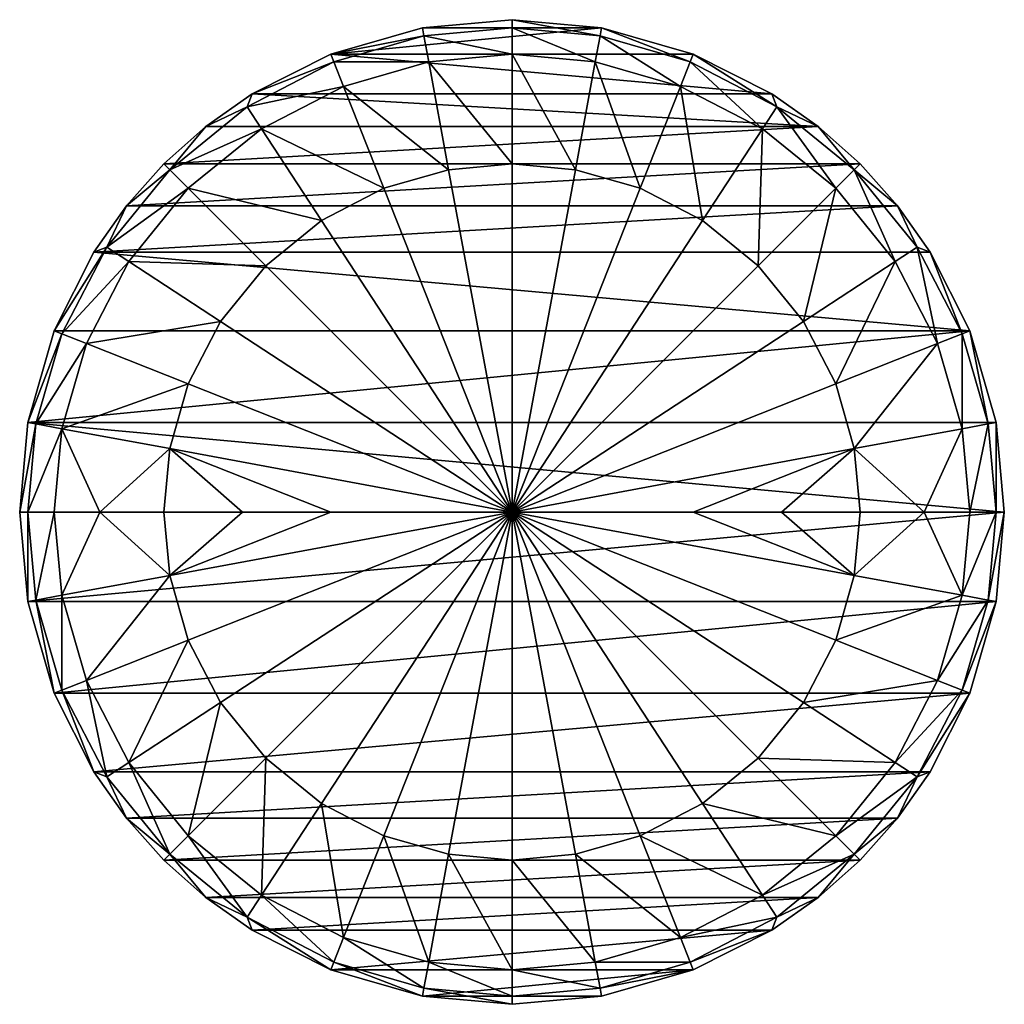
# Model space of a CAD drawing. Header units: metres. Extents: x 97 to 275, y 310 to 390.
# Tile 4 of 4: x 205 to 275, y 315 to 385. Entities that reach past the tile are written whole.
import ezdxf

# ---------------------------------------------------------------- set-up
doc = ezdxf.new("R2010")
doc.units = ezdxf.units.M

msp = doc.modelspace()

# ---------------------------------------------------------------- linework, layer by layer
at = {"layer": 'None0'}
for points in [[(240, 385.399994, -457.200012), (233.558304, 384.80896, -457.200012), (240, 384.809021, -456.845184)], [(233.558304, 384.80896, -457.200012), (240, 385.399994, -457.200012), (246.441696, 384.80896, -457.200012)], [(246.441696, 384.80896, -457.200012), (240, 385.399994, -457.200012), (246.333954, 384.227875, -456.845184)], [(246.333954, 384.227875, -456.845184), (240, 385.399994, -457.200012), (240, 384.809021, -456.845184)], [(233.558304, 384.80896, -457.200012), (226.969742, 382.914612, -457.200012), (233.666046, 384.227875, -456.845184)], [(226.969742, 382.914612, -457.200012), (246.441696, 384.80896, -457.200012), (253.030258, 382.914612, -457.200012)], [(226.969742, 382.914612, -457.200012), (233.558304, 384.80896, -457.200012), (246.441696, 384.80896, -457.200012)], [(240, 384.809021, -456.845184), (233.558304, 384.80896, -457.200012), (233.666046, 384.227875, -456.845184)], [(233.666046, 384.227875, -456.845184), (240, 382.91452, -456.482208), (240, 384.809021, -456.845184)], [(240, 382.91452, -456.482208), (245.989227, 382.365021, -456.482208), (240, 384.809021, -456.845184)], [(240, 384.809021, -456.845184), (245.989227, 382.365021, -456.482208), (246.333954, 384.227875, -456.845184)], [(252.813019, 382.365021, -456.845184), (246.441696, 384.80896, -457.200012), (246.333954, 384.227875, -456.845184)], [(253.030258, 382.914612, -457.200012), (246.441696, 384.80896, -457.200012), (252.813019, 382.365021, -456.845184)], [(233.666046, 384.227875, -456.845184), (226.969742, 382.914612, -457.200012), (227.186981, 382.365021, -456.845184)], [(234.010773, 382.365021, -456.482208), (233.666046, 384.227875, -456.845184), (227.186981, 382.365021, -456.845184)], [(240, 382.91452, -456.482208), (233.666046, 384.227875, -456.845184), (234.010773, 382.365021, -456.482208)], [(245.989227, 382.365021, -456.482208), (252.115662, 380.603516, -456.482208), (246.333954, 384.227875, -456.845184)], [(252.115662, 380.603516, -456.482208), (252.813019, 382.365021, -456.845184), (246.333954, 384.227875, -456.845184)], [(227.186981, 382.365021, -456.845184), (221.3125, 380.065552, -457.200012), (220.952164, 379.134979, -456.845184)], [(227.884338, 380.603516, -456.482208), (227.186981, 382.365021, -456.845184), (220.952164, 379.134979, -456.845184)], [(226.969742, 382.914612, -457.200012), (221.3125, 380.065552, -457.200012), (227.186981, 382.365021, -456.845184)], [(221.3125, 380.065552, -457.200012), (226.969742, 382.914612, -457.200012), (258.6875, 380.065552, -457.200012)], [(258.6875, 380.065552, -457.200012), (226.969742, 382.914612, -457.200012), (253.030258, 382.914612, -457.200012)], [(234.010773, 382.365021, -456.482208), (227.186981, 382.365021, -456.845184), (227.884338, 380.603516, -456.482208)], [(235.445175, 374.613678, -455.821136), (234.010773, 382.365021, -456.482208), (227.884338, 380.603516, -456.482208)], [(240, 375.031586, -455.821136), (240, 382.91452, -456.482208), (234.010773, 382.365021, -456.482208)], [(240, 375.031586, -455.821136), (234.010773, 382.365021, -456.482208), (235.445175, 374.613678, -455.821136)], [(244.554825, 374.613678, -455.821136), (240, 382.91452, -456.482208), (240, 375.031586, -455.821136)], [(245.989227, 382.365021, -456.482208), (240, 382.91452, -456.482208), (244.554825, 374.613678, -455.821136)], [(249.213989, 373.274078, -455.821136), (245.989227, 382.365021, -456.482208), (244.554825, 374.613678, -455.821136)], [(252.115662, 380.603516, -456.482208), (245.989227, 382.365021, -456.482208), (249.213989, 373.274078, -455.821136)], [(258.011139, 377.549286, -456.482208), (252.813019, 382.365021, -456.845184), (252.115662, 380.603516, -456.482208)], [(259.047821, 379.134979, -456.845184), (253.030258, 382.914612, -457.200012), (252.813019, 382.365021, -456.845184)], [(258.011139, 377.549286, -456.482208), (259.047821, 379.134979, -456.845184), (252.813019, 382.365021, -456.845184)], [(259.047821, 379.134979, -456.845184), (258.6875, 380.065552, -457.200012), (253.030258, 382.914612, -457.200012)], [(221.988861, 377.549286, -456.482208), (227.884338, 380.603516, -456.482208), (220.952164, 379.134979, -456.845184)], [(227.884338, 380.603516, -456.482208), (221.988861, 377.549286, -456.482208), (230.786011, 373.274078, -455.821136)], [(235.445175, 374.613678, -455.821136), (227.884338, 380.603516, -456.482208), (230.786011, 373.274078, -455.821136)], [(253.697525, 370.951324, -455.821136), (252.115662, 380.603516, -456.482208), (249.213989, 373.274078, -455.821136)], [(253.697525, 370.951324, -455.821136), (258.011139, 377.549286, -456.482208), (252.115662, 380.603516, -456.482208)], [(221.3125, 380.065552, -457.200012), (217.996033, 377.730591, -457.200012), (220.952164, 379.134979, -456.845184)], [(262.003967, 377.730591, -457.200012), (217.996033, 377.730591, -457.200012), (221.3125, 380.065552, -457.200012)], [(262.003967, 377.730591, -457.200012), (221.3125, 380.065552, -457.200012), (258.6875, 380.065552, -457.200012)], [(262.003967, 377.730591, -457.200012), (258.6875, 380.065552, -457.200012), (259.047821, 379.134979, -456.845184)], [(220.952164, 379.134979, -456.845184), (217.996033, 377.730591, -457.200012), (215.386307, 374.613678, -456.845184)], [(220.952164, 379.134979, -456.845184), (215.386307, 374.613678, -456.845184), (221.988861, 377.549286, -456.482208)], [(263.274078, 373.274078, -456.482208), (259.047821, 379.134979, -456.845184), (258.011139, 377.549286, -456.482208)], [(264.613678, 374.613678, -456.845184), (262.003967, 377.730591, -457.200012), (259.047821, 379.134979, -456.845184)], [(263.274078, 373.274078, -456.482208), (264.613678, 374.613678, -456.845184), (259.047821, 379.134979, -456.845184)], [(217.996033, 377.730591, -457.200012), (214.968414, 375.031586, -457.200012), (215.386307, 374.613678, -456.845184)], [(265.031586, 375.031586, -457.200012), (214.968414, 375.031586, -457.200012), (262.003967, 377.730591, -457.200012)], [(214.968414, 375.031586, -457.200012), (217.996033, 377.730591, -457.200012), (262.003967, 377.730591, -457.200012)], [(215.386307, 374.613678, -456.845184), (216.725937, 373.274078, -456.482208), (221.988861, 377.549286, -456.482208)], [(221.988861, 377.549286, -456.482208), (216.725937, 373.274078, -456.482208), (226.302475, 370.951324, -455.821136)], [(230.786011, 373.274078, -455.821136), (221.988861, 377.549286, -456.482208), (226.302475, 370.951324, -455.821136)], [(257.700012, 367.700012, -455.821136), (258.011139, 377.549286, -456.482208), (253.697525, 370.951324, -455.821136)], [(257.700012, 367.700012, -455.821136), (263.274078, 373.274078, -456.482208), (258.011139, 377.549286, -456.482208)], [(265.031586, 375.031586, -457.200012), (262.003967, 377.730591, -457.200012), (264.613678, 374.613678, -456.845184)], [(215.386307, 374.613678, -456.845184), (212.269424, 372.003967, -457.200012), (210.865021, 369.047821, -456.845184)], [(216.725937, 373.274078, -456.482208), (215.386307, 374.613678, -456.845184), (210.865021, 369.047821, -456.845184)], [(215.386307, 374.613678, -456.845184), (214.968414, 375.031586, -457.200012), (212.269424, 372.003967, -457.200012)], [(267.730591, 372.003967, -457.200012), (212.269424, 372.003967, -457.200012), (265.031586, 375.031586, -457.200012)], [(212.269424, 372.003967, -457.200012), (214.968414, 375.031586, -457.200012), (265.031586, 375.031586, -457.200012)], [(240, 350, -455.25), (235.445175, 374.613678, -455.821136), (230.786011, 373.274078, -455.821136)], [(240, 350, -455.25), (240, 375.031586, -455.821136), (235.445175, 374.613678, -455.821136)], [(240, 350, -455.25), (244.554825, 374.613678, -455.821136), (240, 375.031586, -455.821136)], [(244.554825, 374.613678, -455.821136), (240, 350, -455.25), (249.213989, 373.274078, -455.821136)], [(264.613678, 374.613678, -456.845184), (263.274078, 373.274078, -456.482208), (267.549286, 368.011139, -456.482208)], [(267.730591, 372.003967, -457.200012), (265.031586, 375.031586, -457.200012), (264.613678, 374.613678, -456.845184)], [(267.730591, 372.003967, -457.200012), (264.613678, 374.613678, -456.845184), (269.134979, 369.047821, -456.845184)], [(269.134979, 369.047821, -456.845184), (264.613678, 374.613678, -456.845184), (267.549286, 368.011139, -456.482208)], [(212.450699, 368.011139, -456.482208), (216.725937, 373.274078, -456.482208), (210.865021, 369.047821, -456.845184)], [(216.725937, 373.274078, -456.482208), (212.450699, 368.011139, -456.482208), (222.300003, 367.700012, -455.821136)], [(226.302475, 370.951324, -455.821136), (216.725937, 373.274078, -456.482208), (222.300003, 367.700012, -455.821136)], [(226.302475, 370.951324, -455.821136), (240, 350, -455.25), (230.786011, 373.274078, -455.821136)], [(253.697525, 370.951324, -455.821136), (249.213989, 373.274078, -455.821136), (240, 350, -455.25)], [(263.274078, 373.274078, -456.482208), (257.700012, 367.700012, -455.821136), (260.951324, 363.69751, -455.821136)], [(267.549286, 368.011139, -456.482208), (263.274078, 373.274078, -456.482208), (260.951324, 363.69751, -455.821136)], [(212.269424, 372.003967, -457.200012), (209.934448, 368.6875, -457.200012), (210.865021, 369.047821, -456.845184)], [(270.065552, 368.6875, -457.200012), (209.934448, 368.6875, -457.200012), (267.730591, 372.003967, -457.200012)], [(209.934448, 368.6875, -457.200012), (212.269424, 372.003967, -457.200012), (267.730591, 372.003967, -457.200012)], [(270.065552, 368.6875, -457.200012), (267.730591, 372.003967, -457.200012), (269.134979, 369.047821, -456.845184)], [(226.302475, 370.951324, -455.821136), (222.300003, 367.700012, -455.821136), (240, 350, -455.25)], [(240, 350, -455.25), (257.700012, 367.700012, -455.821136), (253.697525, 370.951324, -455.821136)], [(210.865021, 369.047821, -456.845184), (209.934448, 368.6875, -457.200012), (207.085373, 363.030273, -457.200012)], [(210.865021, 369.047821, -456.845184), (207.085373, 363.030273, -457.200012), (207.634995, 362.813019, -456.845184)], [(212.450699, 368.011139, -456.482208), (210.865021, 369.047821, -456.845184), (207.634995, 362.813019, -456.845184)], [(269.134979, 369.047821, -456.845184), (267.549286, 368.011139, -456.482208), (270.603516, 362.115662, -456.482208)], [(270.065552, 368.6875, -457.200012), (269.134979, 369.047821, -456.845184), (272.365021, 362.813019, -456.845184)], [(272.365021, 362.813019, -456.845184), (269.134979, 369.047821, -456.845184), (270.603516, 362.115662, -456.482208)], [(207.085373, 363.030273, -457.200012), (209.934448, 368.6875, -457.200012), (272.914612, 363.030273, -457.200012)], [(209.934448, 368.6875, -457.200012), (270.065552, 368.6875, -457.200012), (272.914612, 363.030273, -457.200012)], [(272.914612, 363.030273, -457.200012), (270.065552, 368.6875, -457.200012), (272.365021, 362.813019, -456.845184)], [(212.450699, 368.011139, -456.482208), (207.634995, 362.813019, -456.845184), (209.396484, 362.115662, -456.482208)], [(219.048676, 363.69751, -455.821136), (212.450699, 368.011139, -456.482208), (209.396484, 362.115662, -456.482208)], [(222.300003, 367.700012, -455.821136), (212.450699, 368.011139, -456.482208), (219.048676, 363.69751, -455.821136)], [(240, 350, -455.25), (222.300003, 367.700012, -455.821136), (219.048676, 363.69751, -455.821136)], [(260.951324, 363.69751, -455.821136), (257.700012, 367.700012, -455.821136), (240, 350, -455.25)], [(267.549286, 368.011139, -456.482208), (260.951324, 363.69751, -455.821136), (263.274078, 359.213989, -455.821136)], [(270.603516, 362.115662, -456.482208), (267.549286, 368.011139, -456.482208), (263.274078, 359.213989, -455.821136)], [(219.048676, 363.69751, -455.821136), (209.396484, 362.115662, -456.482208), (216.725937, 359.213989, -455.821136)], [(219.048676, 363.69751, -455.821136), (216.725937, 359.213989, -455.821136), (240, 350, -455.25)], [(263.274078, 359.213989, -455.821136), (260.951324, 363.69751, -455.821136), (240, 350, -455.25)], [(207.085373, 363.030273, -457.200012), (205.191025, 356.441711, -457.200012), (207.634995, 362.813019, -456.845184)], [(207.085373, 363.030273, -457.200012), (272.914612, 363.030273, -457.200012), (205.191025, 356.441711, -457.200012)], [(272.914612, 363.030273, -457.200012), (274.80896, 356.441711, -457.200012), (205.191025, 356.441711, -457.200012)], [(207.634995, 362.813019, -456.845184), (205.191025, 356.441711, -457.200012), (205.77211, 356.333954, -456.845184)], [(209.396484, 362.115662, -456.482208), (207.634995, 362.813019, -456.845184), (205.77211, 356.333954, -456.845184)], [(272.365021, 362.813019, -456.845184), (270.603516, 362.115662, -456.482208), (272.365021, 355.989227, -456.482208)], [(272.914612, 363.030273, -457.200012), (272.365021, 362.813019, -456.845184), (274.227875, 356.333954, -456.845184)], [(274.227875, 356.333954, -456.845184), (272.365021, 362.813019, -456.845184), (272.365021, 355.989227, -456.482208)], [(274.80896, 356.441711, -457.200012), (272.914612, 363.030273, -457.200012), (274.227875, 356.333954, -456.845184)], [(207.634995, 355.989227, -456.482208), (209.396484, 362.115662, -456.482208), (205.77211, 356.333954, -456.845184)], [(209.396484, 362.115662, -456.482208), (207.634995, 355.989227, -456.482208), (216.725937, 359.213989, -455.821136)], [(270.603516, 362.115662, -456.482208), (263.274078, 359.213989, -455.821136), (264.613678, 354.55481, -455.821136)], [(272.365021, 355.989227, -456.482208), (270.603516, 362.115662, -456.482208), (264.613678, 354.55481, -455.821136)], [(216.725937, 359.213989, -455.821136), (207.634995, 355.989227, -456.482208), (215.386307, 354.55481, -455.821136)], [(215.386307, 354.55481, -455.821136), (240, 350, -455.25), (216.725937, 359.213989, -455.821136)], [(264.613678, 354.55481, -455.821136), (263.274078, 359.213989, -455.821136), (240, 350, -455.25)], [(205.191025, 356.441711, -457.200012), (204.600006, 350, -457.200012), (205.77211, 356.333954, -456.845184)], [(275.399994, 350, -457.200012), (204.600006, 350, -457.200012), (205.191025, 356.441711, -457.200012)], [(205.77211, 356.333954, -456.845184), (204.600006, 350, -457.200012), (205.190994, 350, -456.845184)], [(205.77211, 356.333954, -456.845184), (205.190994, 350, -456.845184), (207.634995, 355.989227, -456.482208)], [(205.191025, 356.441711, -457.200012), (274.80896, 356.441711, -457.200012), (275.399994, 350, -457.200012)], [(274.227875, 356.333954, -456.845184), (272.365021, 355.989227, -456.482208), (272.91452, 350, -456.482208)], [(274.809021, 350, -456.845184), (274.227875, 356.333954, -456.845184), (272.91452, 350, -456.482208)], [(274.80896, 356.441711, -457.200012), (274.227875, 356.333954, -456.845184), (274.809021, 350, -456.845184)], [(275.399994, 350, -457.200012), (274.80896, 356.441711, -457.200012), (274.809021, 350, -456.845184)], [(205.190994, 350, -456.845184), (207.085495, 350, -456.482208), (207.634995, 355.989227, -456.482208)], [(207.634995, 355.989227, -456.482208), (207.085495, 350, -456.482208), (210.370361, 350, -456.132935)], [(207.634995, 355.989227, -456.482208), (210.370361, 350, -456.132935), (215.386307, 354.55481, -455.821136)], [(272.365021, 355.989227, -456.482208), (264.613678, 354.55481, -455.821136), (269.629639, 350, -456.132935)], [(272.91452, 350, -456.482208), (272.365021, 355.989227, -456.482208), (269.629639, 350, -456.132935)], [(210.370361, 350, -456.132935), (214.968414, 350, -455.821136), (215.386307, 354.55481, -455.821136)], [(215.386307, 354.55481, -455.821136), (214.968414, 350, -455.821136), (220.628769, 350, -455.567871)], [(220.628769, 350, -455.567871), (226.969452, 350, -455.386902), (215.386307, 354.55481, -455.821136)], [(226.969452, 350, -455.386902), (240, 350, -455.25), (215.386307, 354.55481, -455.821136)], [(240, 350, -455.25), (253.030548, 350, -455.386902), (264.613678, 354.55481, -455.821136)], [(253.030548, 350, -455.386902), (259.371216, 350, -455.567871), (264.613678, 354.55481, -455.821136)], [(264.613678, 354.55481, -455.821136), (259.371216, 350, -455.567871), (265.031586, 350, -455.821136)], [(269.629639, 350, -456.132935), (264.613678, 354.55481, -455.821136), (265.031586, 350, -455.821136)], [(205.190994, 350, -456.845184), (204.600006, 350, -457.200012), (205.191025, 343.558289, -457.200012)], [(205.191025, 343.558289, -457.200012), (204.600006, 350, -457.200012), (275.399994, 350, -457.200012)], [(207.085495, 350, -456.482208), (205.190994, 350, -456.845184), (205.77211, 343.666046, -456.845184)], [(205.190994, 350, -456.845184), (205.191025, 343.558289, -457.200012), (205.77211, 343.666046, -456.845184)], [(274.80896, 343.558289, -457.200012), (205.191025, 343.558289, -457.200012), (275.399994, 350, -457.200012)], [(207.085495, 350, -456.482208), (205.77211, 343.666046, -456.845184), (207.634995, 344.010773, -456.482208)], [(210.370361, 350, -456.132935), (207.085495, 350, -456.482208), (207.634995, 344.010773, -456.482208)], [(210.370361, 350, -456.132935), (207.634995, 344.010773, -456.482208), (215.386307, 345.44519, -455.821136)], [(214.968414, 350, -455.821136), (210.370361, 350, -456.132935), (215.386307, 345.44519, -455.821136)], [(215.386307, 345.44519, -455.821136), (220.628769, 350, -455.567871), (214.968414, 350, -455.821136)], [(240, 350, -455.25), (226.969452, 350, -455.386902), (215.386307, 345.44519, -455.821136)], [(226.969452, 350, -455.386902), (220.628769, 350, -455.567871), (215.386307, 345.44519, -455.821136)], [(215.386307, 345.44519, -455.821136), (216.725937, 340.786011, -455.821136), (240, 350, -455.25)], [(240, 350, -455.25), (216.725937, 340.786011, -455.821136), (219.048676, 336.30249, -455.821136)], [(219.048676, 336.30249, -455.821136), (222.300003, 332.299988, -455.821136), (240, 350, -455.25)], [(240, 350, -455.25), (222.300003, 332.299988, -455.821136), (226.302475, 329.048676, -455.821136)], [(226.302475, 329.048676, -455.821136), (230.786011, 326.725922, -455.821136), (240, 350, -455.25)], [(235.445175, 325.386322, -455.821136), (240, 350, -455.25), (230.786011, 326.725922, -455.821136)], [(240, 350, -455.25), (235.445175, 325.386322, -455.821136), (240, 324.968414, -455.821136)], [(253.030548, 350, -455.386902), (240, 350, -455.25), (264.613678, 345.44519, -455.821136)], [(240, 350, -455.25), (240, 324.968414, -455.821136), (244.554825, 325.386322, -455.821136)], [(240, 350, -455.25), (257.700012, 332.299988, -455.821136), (260.951324, 336.30249, -455.821136)], [(264.613678, 345.44519, -455.821136), (240, 350, -455.25), (263.274078, 340.786011, -455.821136)], [(260.951324, 336.30249, -455.821136), (263.274078, 340.786011, -455.821136), (240, 350, -455.25)], [(253.697525, 329.048676, -455.821136), (240, 350, -455.25), (249.213989, 326.725922, -455.821136)], [(253.697525, 329.048676, -455.821136), (257.700012, 332.299988, -455.821136), (240, 350, -455.25)], [(240, 350, -455.25), (244.554825, 325.386322, -455.821136), (249.213989, 326.725922, -455.821136)], [(259.371216, 350, -455.567871), (253.030548, 350, -455.386902), (264.613678, 345.44519, -455.821136)], [(264.613678, 345.44519, -455.821136), (265.031586, 350, -455.821136), (259.371216, 350, -455.567871)], [(272.365021, 344.010773, -456.482208), (269.629639, 350, -456.132935), (264.613678, 345.44519, -455.821136)], [(269.629639, 350, -456.132935), (265.031586, 350, -455.821136), (264.613678, 345.44519, -455.821136)], [(272.365021, 344.010773, -456.482208), (272.91452, 350, -456.482208), (269.629639, 350, -456.132935)], [(274.227875, 343.666046, -456.845184), (274.809021, 350, -456.845184), (272.365021, 344.010773, -456.482208)], [(274.809021, 350, -456.845184), (272.91452, 350, -456.482208), (272.365021, 344.010773, -456.482208)], [(274.80896, 343.558289, -457.200012), (275.399994, 350, -457.200012), (274.227875, 343.666046, -456.845184)], [(275.399994, 350, -457.200012), (274.809021, 350, -456.845184), (274.227875, 343.666046, -456.845184)], [(215.386307, 345.44519, -455.821136), (207.634995, 344.010773, -456.482208), (209.396484, 337.884338, -456.482208)], [(215.386307, 345.44519, -455.821136), (209.396484, 337.884338, -456.482208), (216.725937, 340.786011, -455.821136)], [(263.274078, 340.786011, -455.821136), (272.365021, 344.010773, -456.482208), (264.613678, 345.44519, -455.821136)], [(205.77211, 343.666046, -456.845184), (205.191025, 343.558289, -457.200012), (207.085373, 336.969727, -457.200012)], [(207.085373, 336.969727, -457.200012), (205.191025, 343.558289, -457.200012), (274.80896, 343.558289, -457.200012)], [(207.634995, 344.010773, -456.482208), (205.77211, 343.666046, -456.845184), (207.634995, 337.186981, -456.845184)], [(205.77211, 343.666046, -456.845184), (207.085373, 336.969727, -457.200012), (207.634995, 337.186981, -456.845184)], [(272.914612, 336.969727, -457.200012), (207.085373, 336.969727, -457.200012), (274.80896, 343.558289, -457.200012)], [(207.634995, 344.010773, -456.482208), (207.634995, 337.186981, -456.845184), (209.396484, 337.884338, -456.482208)], [(270.603516, 337.884338, -456.482208), (272.365021, 344.010773, -456.482208), (263.274078, 340.786011, -455.821136)], [(272.365021, 344.010773, -456.482208), (270.603516, 337.884338, -456.482208), (274.227875, 343.666046, -456.845184)], [(270.603516, 337.884338, -456.482208), (272.365021, 337.186981, -456.845184), (274.227875, 343.666046, -456.845184)], [(272.365021, 337.186981, -456.845184), (274.80896, 343.558289, -457.200012), (274.227875, 343.666046, -456.845184)], [(272.914612, 336.969727, -457.200012), (274.80896, 343.558289, -457.200012), (272.365021, 337.186981, -456.845184)], [(209.396484, 337.884338, -456.482208), (212.450699, 331.988861, -456.482208), (216.725937, 340.786011, -455.821136)], [(216.725937, 340.786011, -455.821136), (212.450699, 331.988861, -456.482208), (219.048676, 336.30249, -455.821136)], [(260.951324, 336.30249, -455.821136), (270.603516, 337.884338, -456.482208), (263.274078, 340.786011, -455.821136)], [(209.396484, 337.884338, -456.482208), (207.634995, 337.186981, -456.845184), (210.865021, 330.952179, -456.845184)], [(212.450699, 331.988861, -456.482208), (209.396484, 337.884338, -456.482208), (210.865021, 330.952179, -456.845184)], [(260.951324, 336.30249, -455.821136), (267.549286, 331.988861, -456.482208), (270.603516, 337.884338, -456.482208)], [(267.549286, 331.988861, -456.482208), (272.365021, 337.186981, -456.845184), (270.603516, 337.884338, -456.482208)], [(207.634995, 337.186981, -456.845184), (207.085373, 336.969727, -457.200012), (209.934448, 331.3125, -457.200012)], [(207.634995, 337.186981, -456.845184), (209.934448, 331.3125, -457.200012), (210.865021, 330.952179, -456.845184)], [(267.549286, 331.988861, -456.482208), (269.134979, 330.952179, -456.845184), (272.365021, 337.186981, -456.845184)], [(269.134979, 330.952179, -456.845184), (272.914612, 336.969727, -457.200012), (272.365021, 337.186981, -456.845184)], [(209.934448, 331.3125, -457.200012), (207.085373, 336.969727, -457.200012), (272.914612, 336.969727, -457.200012)], [(270.065552, 331.3125, -457.200012), (209.934448, 331.3125, -457.200012), (272.914612, 336.969727, -457.200012)], [(212.450699, 331.988861, -456.482208), (216.725937, 326.725922, -456.482208), (219.048676, 336.30249, -455.821136)], [(219.048676, 336.30249, -455.821136), (216.725937, 326.725922, -456.482208), (222.300003, 332.299988, -455.821136)], [(257.700012, 332.299988, -455.821136), (267.549286, 331.988861, -456.482208), (260.951324, 336.30249, -455.821136)], [(269.134979, 330.952179, -456.845184), (270.065552, 331.3125, -457.200012), (272.914612, 336.969727, -457.200012)], [(216.725937, 326.725922, -456.482208), (221.988861, 322.450714, -456.482208), (222.300003, 332.299988, -455.821136)], [(222.300003, 332.299988, -455.821136), (221.988861, 322.450714, -456.482208), (226.302475, 329.048676, -455.821136)], [(253.697525, 329.048676, -455.821136), (263.274078, 326.725922, -456.482208), (257.700012, 332.299988, -455.821136)], [(263.274078, 326.725922, -456.482208), (267.549286, 331.988861, -456.482208), (257.700012, 332.299988, -455.821136)], [(210.865021, 330.952179, -456.845184), (215.386307, 325.386322, -456.845184), (212.450699, 331.988861, -456.482208)], [(215.386307, 325.386322, -456.845184), (216.725937, 326.725922, -456.482208), (212.450699, 331.988861, -456.482208)], [(267.549286, 331.988861, -456.482208), (263.274078, 326.725922, -456.482208), (269.134979, 330.952179, -456.845184)], [(210.865021, 330.952179, -456.845184), (209.934448, 331.3125, -457.200012), (212.269424, 327.996033, -457.200012)], [(212.269424, 327.996033, -457.200012), (209.934448, 331.3125, -457.200012), (270.065552, 331.3125, -457.200012)], [(210.865021, 330.952179, -456.845184), (212.269424, 327.996033, -457.200012), (215.386307, 325.386322, -456.845184)], [(267.730591, 327.996033, -457.200012), (212.269424, 327.996033, -457.200012), (270.065552, 331.3125, -457.200012)], [(263.274078, 326.725922, -456.482208), (264.613678, 325.386322, -456.845184), (269.134979, 330.952179, -456.845184)], [(264.613678, 325.386322, -456.845184), (267.730591, 327.996033, -457.200012), (269.134979, 330.952179, -456.845184)], [(267.730591, 327.996033, -457.200012), (270.065552, 331.3125, -457.200012), (269.134979, 330.952179, -456.845184)], [(226.302475, 329.048676, -455.821136), (221.988861, 322.450714, -456.482208), (227.884338, 319.396484, -456.482208)], [(226.302475, 329.048676, -455.821136), (227.884338, 319.396484, -456.482208), (230.786011, 326.725922, -455.821136)], [(249.213989, 326.725922, -455.821136), (258.011139, 322.450714, -456.482208), (253.697525, 329.048676, -455.821136)], [(258.011139, 322.450714, -456.482208), (263.274078, 326.725922, -456.482208), (253.697525, 329.048676, -455.821136)], [(212.269424, 327.996033, -457.200012), (214.968414, 324.968414, -457.200012), (215.386307, 325.386322, -456.845184)], [(214.968414, 324.968414, -457.200012), (212.269424, 327.996033, -457.200012), (267.730591, 327.996033, -457.200012)], [(265.031586, 324.968414, -457.200012), (214.968414, 324.968414, -457.200012), (267.730591, 327.996033, -457.200012)], [(264.613678, 325.386322, -456.845184), (265.031586, 324.968414, -457.200012), (267.730591, 327.996033, -457.200012)], [(216.725937, 326.725922, -456.482208), (215.386307, 325.386322, -456.845184), (220.952164, 320.865021, -456.845184)], [(221.988861, 322.450714, -456.482208), (216.725937, 326.725922, -456.482208), (220.952164, 320.865021, -456.845184)], [(227.884338, 319.396484, -456.482208), (234.010773, 317.634979, -456.482208), (230.786011, 326.725922, -455.821136)], [(230.786011, 326.725922, -455.821136), (234.010773, 317.634979, -456.482208), (235.445175, 325.386322, -455.821136)], [(244.554825, 325.386322, -455.821136), (252.115662, 319.396484, -456.482208), (249.213989, 326.725922, -455.821136)], [(252.115662, 319.396484, -456.482208), (258.011139, 322.450714, -456.482208), (249.213989, 326.725922, -455.821136)], [(264.613678, 325.386322, -456.845184), (263.274078, 326.725922, -456.482208), (258.011139, 322.450714, -456.482208)], [(215.386307, 325.386322, -456.845184), (214.968414, 324.968414, -457.200012), (217.996033, 322.269409, -457.200012)], [(215.386307, 325.386322, -456.845184), (217.996033, 322.269409, -457.200012), (220.952164, 320.865021, -456.845184)], [(234.010773, 317.634979, -456.482208), (240, 317.08548, -456.482208), (235.445175, 325.386322, -455.821136)], [(235.445175, 325.386322, -455.821136), (240, 317.08548, -456.482208), (240, 324.968414, -455.821136)], [(240, 324.968414, -455.821136), (245.989227, 317.634979, -456.482208), (244.554825, 325.386322, -455.821136)], [(244.554825, 325.386322, -455.821136), (245.989227, 317.634979, -456.482208), (252.115662, 319.396484, -456.482208)], [(259.047821, 320.865021, -456.845184), (264.613678, 325.386322, -456.845184), (258.011139, 322.450714, -456.482208)], [(259.047821, 320.865021, -456.845184), (262.003967, 322.269409, -457.200012), (264.613678, 325.386322, -456.845184)], [(262.003967, 322.269409, -457.200012), (265.031586, 324.968414, -457.200012), (264.613678, 325.386322, -456.845184)], [(217.996033, 322.269409, -457.200012), (214.968414, 324.968414, -457.200012), (265.031586, 324.968414, -457.200012)], [(262.003967, 322.269409, -457.200012), (217.996033, 322.269409, -457.200012), (265.031586, 324.968414, -457.200012)], [(240, 324.968414, -455.821136), (240, 317.08548, -456.482208), (245.989227, 317.634979, -456.482208)], [(217.996033, 322.269409, -457.200012), (221.3125, 319.934448, -457.200012), (220.952164, 320.865021, -456.845184)], [(221.3125, 319.934448, -457.200012), (217.996033, 322.269409, -457.200012), (262.003967, 322.269409, -457.200012)], [(221.988861, 322.450714, -456.482208), (220.952164, 320.865021, -456.845184), (227.186981, 317.634979, -456.845184)], [(258.6875, 319.934448, -457.200012), (221.3125, 319.934448, -457.200012), (262.003967, 322.269409, -457.200012)], [(221.988861, 322.450714, -456.482208), (227.186981, 317.634979, -456.845184), (227.884338, 319.396484, -456.482208)], [(258.011139, 322.450714, -456.482208), (252.115662, 319.396484, -456.482208), (259.047821, 320.865021, -456.845184)], [(258.6875, 319.934448, -457.200012), (262.003967, 322.269409, -457.200012), (259.047821, 320.865021, -456.845184)], [(220.952164, 320.865021, -456.845184), (221.3125, 319.934448, -457.200012), (226.969742, 317.085388, -457.200012)], [(220.952164, 320.865021, -456.845184), (226.969742, 317.085388, -457.200012), (227.186981, 317.634979, -456.845184)], [(252.115662, 319.396484, -456.482208), (252.813019, 317.634979, -456.845184), (259.047821, 320.865021, -456.845184)], [(252.813019, 317.634979, -456.845184), (258.6875, 319.934448, -457.200012), (259.047821, 320.865021, -456.845184)], [(226.969742, 317.085388, -457.200012), (221.3125, 319.934448, -457.200012), (258.6875, 319.934448, -457.200012)], [(253.030258, 317.085388, -457.200012), (226.969742, 317.085388, -457.200012), (258.6875, 319.934448, -457.200012)], [(227.884338, 319.396484, -456.482208), (227.186981, 317.634979, -456.845184), (233.666046, 315.772125, -456.845184)], [(234.010773, 317.634979, -456.482208), (227.884338, 319.396484, -456.482208), (233.666046, 315.772125, -456.845184)], [(245.989227, 317.634979, -456.482208), (252.813019, 317.634979, -456.845184), (252.115662, 319.396484, -456.482208)], [(253.030258, 317.085388, -457.200012), (258.6875, 319.934448, -457.200012), (252.813019, 317.634979, -456.845184)], [(226.969742, 317.085388, -457.200012), (233.558304, 315.19104, -457.200012), (227.186981, 317.634979, -456.845184)], [(227.186981, 317.634979, -456.845184), (233.558304, 315.19104, -457.200012), (233.666046, 315.772125, -456.845184)], [(240, 315.190979, -456.845184), (234.010773, 317.634979, -456.482208), (233.666046, 315.772125, -456.845184)], [(240, 317.08548, -456.482208), (234.010773, 317.634979, -456.482208), (240, 315.190979, -456.845184)], [(240, 317.08548, -456.482208), (246.333954, 315.772125, -456.845184), (245.989227, 317.634979, -456.482208)], [(245.989227, 317.634979, -456.482208), (246.333954, 315.772125, -456.845184), (252.813019, 317.634979, -456.845184)], [(246.333954, 315.772125, -456.845184), (253.030258, 317.085388, -457.200012), (252.813019, 317.634979, -456.845184)], [(233.558304, 315.19104, -457.200012), (226.969742, 317.085388, -457.200012), (253.030258, 317.085388, -457.200012)], [(246.441696, 315.19104, -457.200012), (233.558304, 315.19104, -457.200012), (253.030258, 317.085388, -457.200012)], [(246.333954, 315.772125, -456.845184), (240, 317.08548, -456.482208), (240, 315.190979, -456.845184)], [(246.441696, 315.19104, -457.200012), (253.030258, 317.085388, -457.200012), (246.333954, 315.772125, -456.845184)], [(233.558304, 315.19104, -457.200012), (240, 314.600006, -457.200012), (233.666046, 315.772125, -456.845184)], [(233.666046, 315.772125, -456.845184), (240, 314.600006, -457.200012), (240, 315.190979, -456.845184)], [(240, 315.190979, -456.845184), (246.441696, 315.19104, -457.200012), (246.333954, 315.772125, -456.845184)], [(246.441696, 315.19104, -457.200012), (240, 314.600006, -457.200012), (233.558304, 315.19104, -457.200012)], [(240, 314.600006, -457.200012), (246.441696, 315.19104, -457.200012), (240, 315.190979, -456.845184)]]:
    msp.add_3dface(points, dxfattribs=at)

doc.saveas('drawing.dxf')
